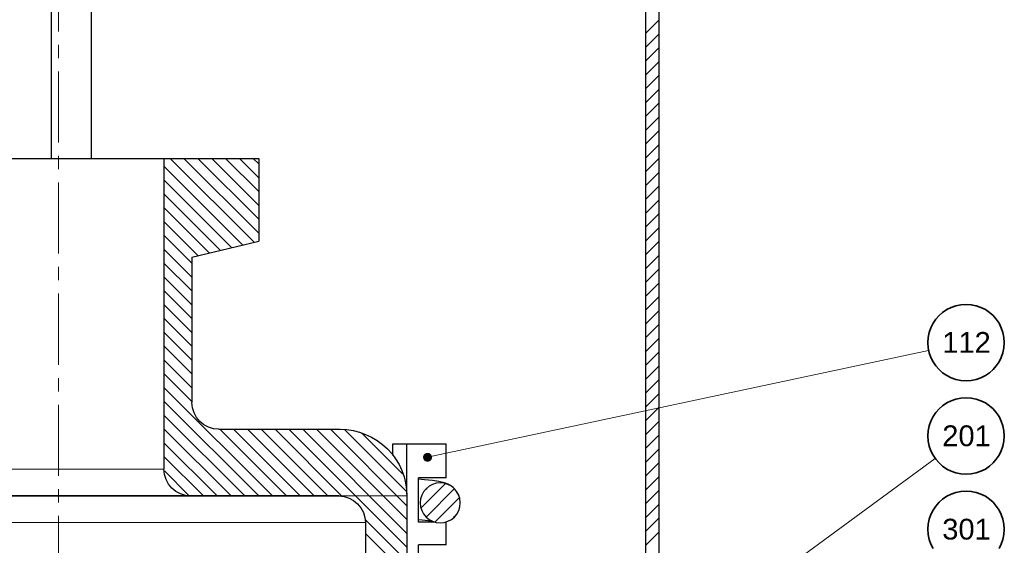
# Model space of a CAD drawing. Header units: millimetres. Extents: x 2 to 418, y 2 to 295.
# Tile 7 of 10: x 118 to 228, y 89 to 148. Entities that reach past the tile are written whole.
import ezdxf

# ---------------------------------------------------------------- set-up
doc = ezdxf.new("R2010")
doc.units = ezdxf.units.MM
doc.linetypes.add('MITTELLINIE', pattern=[12.5, 8, -1.5, 1.5, -1.5])
for name, color, linetype in [('DUENN', 7, 'Continuous'), ('FLAECHE', 7, 'Continuous'), ('LINIEN', 7, 'Continuous'), ('MITTELLINIE', 7, 'MITTELLINIE'), ('TEXT', 7, 'Continuous')]:
    doc.layers.add(name, color=color, linetype=linetype)
doc.styles.add('RFN', font='arial.ttf')

msp = doc.modelspace()

# ---------------------------------------------------------------- hatches: boundary and pattern name
at = {"layer": 'FLAECHE'}
msp.add_hatch(color=7, dxfattribs=at).paths.add_polyline_path([(163.98, 99.1), (163.97, 99.17), (163.96, 99.23), (163.94, 99.29), (163.91, 99.35), (163.87, 99.41), (163.83, 99.45), (163.78, 99.5), (163.73, 99.53), (163.67, 99.56), (163.61, 99.58), (163.54, 99.6), (163.48, 99.6), (163.41, 99.6), (163.34, 99.58), (163.28, 99.56), (163.22, 99.53), (163.17, 99.5), (163.12, 99.45), (163.08, 99.41), (163.04, 99.35), (163.01, 99.29), (162.99, 99.23), (162.98, 99.17), (162.98, 99.1), (162.98, 99.03), (162.99, 98.97), (163.01, 98.91), (163.04, 98.85), (163.08, 98.79), (163.12, 98.75), (163.17, 98.7), (163.22, 98.67), (163.28, 98.64), (163.34, 98.62), (163.41, 98.6), (163.48, 98.6), (163.54, 98.6), (163.61, 98.62), (163.67, 98.64), (163.73, 98.67), (163.78, 98.7), (163.83, 98.75), (163.87, 98.79), (163.91, 98.85), (163.94, 98.91), (163.96, 98.97), (163.97, 99.03), (163.98, 99.1)])

# ---------------------------------------------------------------- linework, layer by layer
at = {"layer": 'DUENN', "lineweight": 20}
for p, q in [((188.04, 146.82), (189.46, 148.24)), ((188.04, 145.27), (189.46, 146.69)), ((188.04, 143.71), (189.46, 145.13)), ((188.04, 142.16), (189.46, 143.58)), ((188.04, 140.6), (189.46, 142.02)), ((188.04, 139.04), (189.46, 140.46)), ((188.04, 137.49), (189.46, 138.91)), ((188.04, 135.93), (189.46, 137.35)), ((188.04, 134.38), (189.46, 135.8)), ((188.04, 132.82), (189.46, 134.24)), ((142.69, 123.01), (133.89, 131.8)), ((143.94, 123.31), (134.59, 132.66)), ((144.46, 124.34), (136.14, 132.66)), ((144.46, 125.9), (137.7, 132.66)), ((144.46, 127.46), (139.26, 132.66)), ((144.46, 129.01), (140.81, 132.66)), ((144.46, 130.57), (142.37, 132.66)), ((144.46, 132.12), (143.92, 132.66)), ((188.04, 131.27), (189.46, 132.69)), ((188.04, 129.71), (189.46, 131.13)), ((141.43, 122.71), (133.89, 130.25)), ((188.04, 128.16), (189.46, 129.58)), ((140.18, 122.4), (133.89, 128.69)), ((188.04, 126.6), (189.46, 128.02)), ((138.92, 122.1), (133.89, 127.14)), ((188.04, 125.04), (189.46, 126.46)), ((137.67, 121.8), (133.89, 125.58)), ((136.96, 120.96), (133.89, 124.03)), ((188.04, 123.49), (189.46, 124.91)), ((188.04, 121.93), (189.46, 123.35)), ((136.96, 119.4), (133.89, 122.47)), ((188.04, 120.38), (189.46, 121.8)), ((136.96, 117.84), (133.89, 120.91)), ((188.04, 118.82), (189.46, 120.24)), ((136.96, 116.29), (133.89, 119.36)), ((188.04, 117.27), (189.46, 118.69)), ((136.96, 114.73), (133.89, 117.8)), ((136.96, 113.18), (133.89, 116.25)), ((188.04, 115.71), (189.46, 117.13)), ((188.04, 114.15), (189.46, 115.57)), ((136.96, 111.62), (133.89, 114.69)), ((188.04, 112.6), (189.46, 114.02)), ((136.96, 110.07), (133.89, 113.14)), ((188.04, 111.04), (189.46, 112.46)), ((136.96, 108.51), (133.89, 111.58)), ((219.79, 111.1), (163.48, 99.1)), ((188.04, 109.49), (189.46, 110.91)), ((136.96, 106.95), (133.89, 110.02)), ((136.96, 105.4), (133.89, 108.47)), ((188.04, 107.93), (189.46, 109.35)), ((188.04, 106.38), (189.46, 107.8)), ((146.01, 94.79), (133.89, 106.91)), ((188.04, 104.82), (189.46, 106.24)), ((144.46, 94.79), (133.89, 105.36)), ((188.04, 103.27), (189.46, 104.68)), ((142.9, 94.79), (133.89, 103.8)), ((188.04, 101.71), (189.46, 103.13)), ((141.35, 94.79), (133.89, 102.25)), ((147.57, 94.79), (140.15, 102.21)), ((149.12, 94.79), (141.7, 102.21)), ((150.68, 94.79), (143.26, 102.21)), ((152.24, 94.79), (144.82, 102.21)), ((153.82, 94.76), (146.37, 102.21)), ((161.11, 89.03), (147.93, 102.21)), ((161.11, 90.58), (149.48, 102.21)), ((161.11, 92.14), (151.04, 102.21)), ((161.11, 93.69), (152.59, 102.21)), ((161.08, 95.28), (154.18, 102.18)), ((160.67, 97.24), (156.14, 101.77)), ((188.04, 100.15), (189.46, 101.57)), ((139.79, 94.79), (133.89, 100.69)), ((188.04, 98.6), (189.46, 100.02)), ((220.53, 98.95), (124.4, 28.45)), ((138.24, 94.79), (133.89, 99.14)), ((136.66, 94.81), (133.91, 97.56)), ((188.04, 97.04), (189.46, 98.46)), ((188.04, 95.49), (189.46, 96.91)), ((162.77, 93.41), (165.47, 96.1)), ((163.27, 95.46), (163.42, 95.6)), ((163.34, 92.41), (166.46, 95.54)), ((188.04, 93.93), (189.46, 95.35)), ((164.33, 91.85), (167.03, 94.54)), ((188.04, 92.38), (189.46, 93.8)), ((161.11, 87.47), (156.51, 92.07)), ((166.38, 92.35), (166.53, 92.49)), ((188.04, 90.82), (189.46, 92.24)), ((161.11, 85.92), (156.54, 90.49)), ((188.04, 89.26), (189.46, 90.68))]:
    msp.add_line(p, q, dxfattribs=at)
for points in [[(110.15, 97.75), (110.45, 97.75), (111.32, 97.75), (112.74, 97.75), (114.61, 97.75), (116.86, 97.75), (119.36, 97.75), (122, 97.75), (124.64, 97.75), (127.14, 97.75), (129.39, 97.75), (131.26, 97.75), (132.68, 97.75), (133.55, 97.75), (133.85, 97.75)], [(82.85, 94.75), (83.83, 94.75), (86.73, 94.75), (91.39, 94.75), (97.59, 94.75), (105.01, 94.75), (113.29, 94.75), (122, 94.75), (130.71, 94.75), (138.99, 94.75), (146.41, 94.75), (152.61, 94.75), (157.27, 94.75), (160.17, 94.75), (161.15, 94.75)], [(87.5, 91.75), (88.37, 91.75), (90.92, 91.75), (95.03, 91.75), (100.49, 91.75), (107.03, 91.75), (114.32, 91.75), (122, 91.75), (129.68, 91.75), (136.97, 91.75), (143.51, 91.75), (148.97, 91.75), (153.08, 91.75), (155.64, 91.75), (156.5, 91.75)]]:
    msp.add_lwpolyline(points, dxfattribs=at)
at = {"layer": 'LINIEN', "lineweight": 30}
for p, q in [((188, 37), (188, 170.95)), ((189.5, 37), (189.5, 170.95)), ((121.22, 132.7), (121.22, 159.45)), ((125.72, 132.7), (125.72, 159.45)), ((133.85, 132.7), (144.5, 132.7)), ((133.85, 132.7), (133.85, 97.75)), ((144.5, 132.7), (144.5, 123.4)), ((137, 121.6), (144.5, 123.4)), ((137, 121.6), (137, 105.25)), ((140, 102.25), (153.65, 102.25)), ((159.59, 100.6), (161.15, 100.6)), ((159.59, 99.33), (159.59, 100.6)), ((161.15, 94.94), (161.15, 100.6)), ((161.15, 100.6), (165.55, 100.6)), ((165.55, 96.78), (165.55, 100.6)), ((162.47, 91.82), (162.47, 96.78)), ((165.55, 96.78), (162.47, 96.78)), ((136.85, 94.75), (153.5, 94.75)), ((161.15, 94.75), (161.15, 47.8)), ((162.65, 93.98), (162.65, 93.98)), ((162.65, 93.98), (162.65, 93.98)), ((156.5, 91.75), (156.5, 33.25)), ((164.23, 91.82), (162.47, 91.82)), ((165.55, 89.27), (165.55, 91.82)), ((162.47, 84.32), (162.47, 89.27)), ((165.55, 89.27), (162.47, 89.27))]:
    msp.add_line(p, q, dxfattribs=at)
for points in [[(110.15, 132.7), (110.45, 132.7), (111.32, 132.7), (112.74, 132.7), (114.61, 132.7), (116.86, 132.7), (119.36, 132.7), (122, 132.7), (124.64, 132.7), (127.14, 132.7), (129.39, 132.7), (131.26, 132.7), (132.68, 132.7), (133.55, 132.7), (133.85, 132.7)], [(140, 102.25), (139.41, 102.31), (138.85, 102.48), (138.33, 102.76), (137.88, 103.13), (137.51, 103.58), (137.23, 104.1), (137.06, 104.66), (137, 105.25)], [(153.65, 102.25), (154.39, 102.21), (155.11, 102.11), (155.83, 101.93), (156.52, 101.68), (157.19, 101.36), (157.82, 100.98), (158.41, 100.55), (158.96, 100.05), (159.45, 99.51), (159.89, 98.91), (160.27, 98.28), (160.58, 97.62), (160.83, 96.92), (161.01, 96.21), (161.11, 95.48), (161.15, 94.75)], [(136.85, 94.75), (136.26, 94.81), (135.7, 94.98), (135.18, 95.26), (134.73, 95.63), (134.36, 96.08), (134.08, 96.6), (133.91, 97.16), (133.85, 97.75)], [(167.15, 93.97), (167.09, 94.49), (166.92, 94.97), (166.67, 95.38), (166.37, 95.7), (166.05, 95.94), (165.78, 96.08), (165.38, 96.24), (164.76, 96.38), (164.03, 96.48), (163.13, 96.58), (162.47, 96.64)], [(167.15, 93.97), (167.11, 94.41), (166.98, 94.84), (166.77, 95.23), (166.49, 95.57), (166.15, 95.85), (165.76, 96.05), (165.34, 96.18), (164.9, 96.23), (164.46, 96.18), (164.04, 96.05), (163.65, 95.85), (163.31, 95.57), (163.03, 95.22), (162.82, 94.83), (162.69, 94.41), (162.65, 93.98)], [(153.5, 94.75), (152.71, 94.75), (150.38, 94.75), (146.63, 94.75), (141.64, 94.75), (135.67, 94.75), (129.01, 94.75), (122, 94.75), (114.99, 94.75), (108.33, 94.75), (102.36, 94.75), (97.37, 94.75), (93.62, 94.75), (91.29, 94.75), (90.5, 94.75)], [(107.15, 94.75), (107.52, 94.75), (108.62, 94.75), (110.39, 94.75), (112.74, 94.75), (115.56, 94.75), (118.7, 94.75), (122, 94.75), (125.3, 94.75), (128.44, 94.75), (131.26, 94.75), (133.61, 94.75), (135.38, 94.75), (136.48, 94.75), (136.85, 94.75)], [(153.5, 94.75), (154.09, 94.69), (154.65, 94.52), (155.17, 94.24), (155.62, 93.87), (155.99, 93.42), (156.27, 92.9), (156.44, 92.34), (156.5, 91.75)], [(162.65, 93.98), (162.69, 93.54), (162.82, 93.12), (163.03, 92.73), (163.31, 92.38), (163.65, 92.1), (164.04, 91.9), (164.46, 91.77), (164.9, 91.72), (165.34, 91.77), (165.76, 91.9), (166.15, 92.1), (166.49, 92.38), (166.77, 92.72), (166.98, 93.11), (167.11, 93.54), (167.15, 93.97)], [(162.47, 92.12), (162.88, 92.08), (163.89, 91.96)]]:
    msp.add_lwpolyline(points, dxfattribs=at)
at = {"layer": 'LINIEN', "lineweight": 35}
for points in [[(228.3, 112), (228.26, 112.58), (228.15, 113.14), (227.96, 113.67), (227.71, 114.17), (227.4, 114.62), (227.04, 115.04), (226.63, 115.4), (226.17, 115.71), (225.67, 115.96), (225.14, 116.14), (224.58, 116.26), (224, 116.3), (223.42, 116.26), (222.86, 116.14), (222.33, 115.96), (221.83, 115.71), (221.37, 115.4), (220.96, 115.04), (220.6, 114.62), (220.29, 114.17), (220.04, 113.67), (219.85, 113.14), (219.74, 112.58), (219.7, 112), (219.74, 111.41), (219.85, 110.85), (220.04, 110.32), (220.29, 109.83), (220.6, 109.37), (220.96, 108.96), (221.37, 108.59), (221.83, 108.28), (222.33, 108.03), (222.86, 107.85), (223.42, 107.74), (224, 107.7), (224.58, 107.74), (225.14, 107.85), (225.67, 108.03), (226.17, 108.28), (226.63, 108.59), (227.04, 108.96), (227.4, 109.37), (227.71, 109.83), (227.96, 110.32), (228.15, 110.85), (228.26, 111.41), (228.3, 112)], [(228.3, 101.5), (228.26, 102.08), (228.15, 102.64), (227.96, 103.17), (227.71, 103.67), (227.4, 104.12), (227.04, 104.54), (226.63, 104.9), (226.17, 105.21), (225.67, 105.46), (225.14, 105.64), (224.58, 105.76), (224, 105.8), (223.42, 105.76), (222.86, 105.64), (222.33, 105.46), (221.83, 105.21), (221.37, 104.9), (220.96, 104.54), (220.6, 104.12), (220.29, 103.67), (220.04, 103.17), (219.85, 102.64), (219.74, 102.08), (219.7, 101.5), (219.74, 100.91), (219.85, 100.35), (220.04, 99.82), (220.29, 99.33), (220.6, 98.87), (220.96, 98.46), (221.37, 98.09), (221.83, 97.78), (222.33, 97.53), (222.86, 97.35), (223.42, 97.24), (224, 97.2), (224.58, 97.24), (225.14, 97.35), (225.67, 97.53), (226.17, 97.78), (226.63, 98.09), (227.04, 98.46), (227.4, 98.87), (227.71, 99.33), (227.96, 99.82), (228.15, 100.35), (228.26, 100.91), (228.3, 101.5)], [(228.3, 91), (228.26, 91.58), (228.15, 92.14), (227.96, 92.67), (227.71, 93.17), (227.4, 93.62), (227.04, 94.04), (226.63, 94.4), (226.17, 94.71), (225.67, 94.96), (225.14, 95.14), (224.58, 95.26), (224, 95.3), (223.42, 95.26), (222.86, 95.14), (222.33, 94.96), (221.83, 94.71), (221.37, 94.4), (220.96, 94.04), (220.6, 93.62), (220.29, 93.17), (220.04, 92.67), (219.85, 92.14), (219.74, 91.58), (219.7, 91), (219.74, 90.41), (219.85, 89.85), (220.04, 89.32), (220.29, 88.83)], [(227.71, 88.83), (227.96, 89.32), (228.15, 89.85), (228.26, 90.41), (228.3, 91)]]:
    msp.add_lwpolyline(points, dxfattribs=at)
at = {"layer": 'MITTELLINIE', "lineweight": 20}
msp.add_line((122, 22), (122, 244), dxfattribs=at)

# ---------------------------------------------------------------- texts
at = {"layer": 'TEXT', "style": 'RFN'}
for s, p in [('112', (221.33, 110.85)), ('201', (221.33, 100.35)), ('301', (221.33, 89.85))]:
    msp.add_text(s, height=2.336, dxfattribs=at).set_placement(p)

doc.saveas('drawing.dxf')
